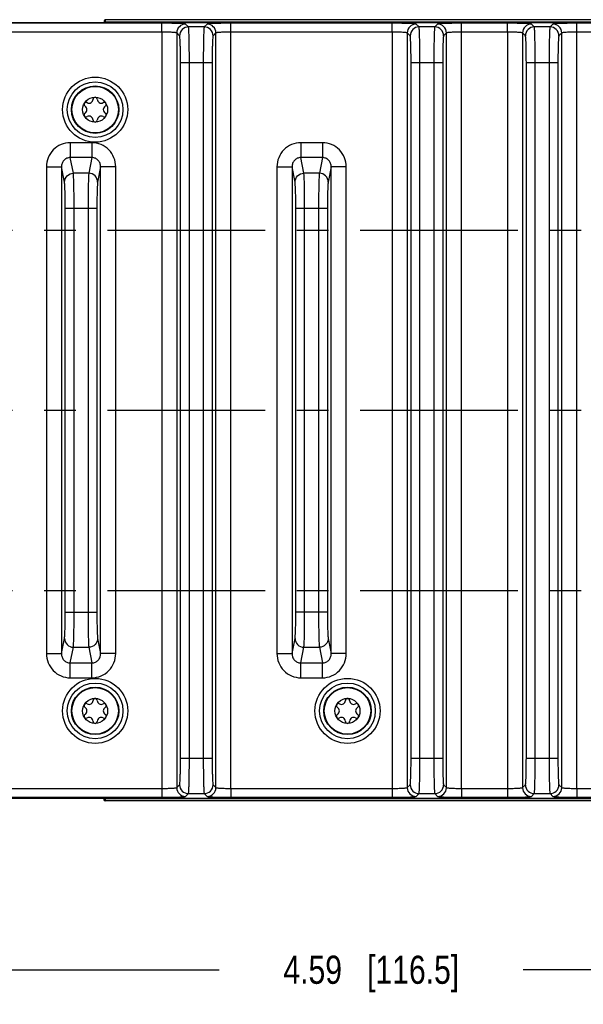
# Model space of a CAD drawing. Header units: inches. Extents: x 0 to 34, y 0 to 22.
# Tile 54 of 101: x 16.8 to 19.3, y 2.2 to 6.6. Entities that reach past the tile are written whole.
import ezdxf

# ---------------------------------------------------------------- set-up
doc = ezdxf.new("R2010")
doc.units = ezdxf.units.IN
doc.header["$LTSCALE"] = 1.87
doc.header["$MEASUREMENT"] = 0
doc.linetypes.add('CENTER', pattern=[0.6, 0.375, -0.075, 0.075, -0.075])
doc.layers.get('0').update_dxf_attribs({"linetype": 'CONTINUOUS'})
doc.layers.add('DIMENSIONS', color=7, linetype='CONTINUOUS')
doc.layers.add('THREAD', color=7, linetype='CONTINUOUS')
doc.styles.get("Standard").update_dxf_attribs({"font": 'txt', "width": 0.8})
doc.dimstyles.new('DIMSTYLE_1', dxfattribs={"dimtxt": 0.125, "dimasz": 0.18, "dimexe": 0.125, "dimexo": 0.0625, "dimgap": 0.0625, "dimtad": 0, "dimtih": 1, "dimtoh": 1, "dimzin": 4, "dimdsep": 46, "dimtxsty": 'STANDARD', "dimblk": '_FILLED', "dimblk1": '_FILLED', "dimblk2": '_FILLED', "dimcen": 0.09, "dimazin": 1, "dimtp": 0.001, "dimtm": 0.001, "dimtfac": 1, "dimtofl": 0, "dimtmove": 0, "dimatfit": 3, "dimldrblk": '_FILLED', "dimfxl": 1, "dimtolj": 1, "dimtzin": 4, "dimarcsym": 0})

# ---------------------------------------------------------------- blocks, each defined once
blk = doc.blocks.new('_FILLED')
at = {"color": 0, "linetype": 'BYBLOCK'}
blk.add_solid([(0, 0), (-1, 0.174), (-1, -0.174)], dxfattribs=at)
blk = doc.blocks.new('*D8')
at = {"layer": 'DIMENSIONS', "color": 2, "linetype": 'CONTINUOUS'}
for p, q in [((16.0837, 3.8136), (16.0837, 2.2741)), ((20.6717, 3.8136), (20.6717, 2.2741)), ((16.0837, 2.3991), (17.7027, 2.3991)), ((20.6717, 2.3991), (19.0527, 2.3991))]:
    blk.add_line(p, q, dxfattribs=at)
at = {"layer": 'DIMENSIONS', "color": 2, "linetype": 'CONTINUOUS', "xscale": 0.18, "yscale": 0.18, "zscale": 0.18, "rotation": 180}
blk.add_blockref('_FILLED', (16.0837, 2.3991), dxfattribs=at)
at = {"layer": 'DIMENSIONS', "color": 2, "linetype": 'CONTINUOUS', "xscale": 0.18, "yscale": 0.18, "zscale": 0.18}
blk.add_blockref('_FILLED', (20.6717, 2.3991), dxfattribs=at)
at = {"layer": 'DIMENSIONS', "color": 2, "linetype": 'CONTINUOUS', "insert": (18.3777, 2.4616), "char_height": 0.125, "width": 1.225, "attachment_point": 2, "line_spacing_factor": 0.9}
blk.add_mtext('4.59{\\ftxt.shx;\\W1.000000;\\H0.125000; }[116.5]', dxfattribs=at)
blk = doc.blocks.new('*D12')
at = {"layer": 'DIMENSIONS', "color": 2, "linetype": 'CONTINUOUS'}
for p, q in [((13.2345, 3.2766), (13.2345, 1.5241)), ((21.8135, 3.1866), (21.8135, 1.5241)), ((13.2345, 1.6491), (16.849, 1.6491)), ((21.8135, 1.6491), (18.199, 1.6491))]:
    blk.add_line(p, q, dxfattribs=at)
at = {"layer": 'DIMENSIONS', "color": 2, "linetype": 'CONTINUOUS', "xscale": 0.18, "yscale": 0.18, "zscale": 0.18, "rotation": 180}
blk.add_blockref('_FILLED', (13.2345, 1.6491), dxfattribs=at)
at = {"layer": 'DIMENSIONS', "color": 2, "linetype": 'CONTINUOUS', "xscale": 0.18, "yscale": 0.18, "zscale": 0.18}
blk.add_blockref('_FILLED', (21.8135, 1.6491), dxfattribs=at)
at = {"layer": 'DIMENSIONS', "color": 2, "linetype": 'CONTINUOUS', "insert": (17.524, 1.7116), "char_height": 0.125, "width": 1.225, "attachment_point": 2, "line_spacing_factor": 0.9}
blk.add_mtext('8.58{\\ftxt.shx;\\W1.000000;\\H0.125000; }[217.9]', dxfattribs=at)
blk = doc.blocks.new('*D15')
at = {"layer": 'DIMENSIONS', "color": 2, "linetype": 'CONTINUOUS'}
for p, q in [((13.1725, 4.6604), (13.1725, 0.7741)), ((21.8135, 3.1866), (21.8135, 0.7741)), ((13.1725, 0.8991), (16.818, 0.8991)), ((21.8135, 0.8991), (18.168, 0.8991))]:
    blk.add_line(p, q, dxfattribs=at)
at = {"layer": 'DIMENSIONS', "color": 2, "linetype": 'CONTINUOUS', "xscale": 0.18, "yscale": 0.18, "zscale": 0.18, "rotation": 180}
blk.add_blockref('_FILLED', (13.1725, 0.8991), dxfattribs=at)
at = {"layer": 'DIMENSIONS', "color": 2, "linetype": 'CONTINUOUS', "xscale": 0.18, "yscale": 0.18, "zscale": 0.18}
blk.add_blockref('_FILLED', (21.8135, 0.8991), dxfattribs=at)
at = {"layer": 'DIMENSIONS', "color": 2, "linetype": 'CONTINUOUS', "insert": (17.493, 0.9616), "char_height": 0.125, "width": 1.225, "attachment_point": 2, "line_spacing_factor": 0.9}
blk.add_mtext('8.64{\\ftxt.shx;\\W1.000000;\\H0.125000; }[219.5]', dxfattribs=at)

msp = doc.modelspace()

# ---------------------------------------------------------------- linework, layer by layer
at = {"color": 7, "linetype": 'CONTINUOUS'}
for p, q in [((14.3303, 6.6057), (21.7033, 6.6057)), ((17.1916, 6.6132), (17.1914, 6.6057)), ((17.1966, 6.6181), (17.1964, 6.6073)), ((21.7027, 6.6073), (17.1964, 6.6073)), ((21.7135, 6.6181), (17.1966, 6.6181)), ((17.447, 6.6022), (16.7311, 6.6022)), ((17.447, 6.5629), (16.7311, 6.5629)), ((17.447, 6.5629), (17.447, 6.6022)), ((17.447, 6.5629), (17.447, 3.2043)), ((17.5139, 6.5593), (17.5139, 3.2079)), ((17.5267, 6.5465), (17.5139, 6.5593)), ((17.566, 6.5859), (17.5533, 6.5986)), ((17.6357, 6.5859), (17.566, 6.5859)), ((17.6485, 6.5986), (17.6357, 6.5859)), ((17.6878, 6.5593), (17.6751, 6.5465)), ((17.6878, 3.2079), (17.6878, 6.5593)), ((17.7547, 6.5629), (17.7547, 6.6022)), ((18.4707, 6.6022), (17.7547, 6.6022)), ((17.7547, 3.2043), (17.7547, 6.5629)), ((18.4707, 6.5629), (17.7547, 6.5629)), ((18.4707, 6.5629), (18.4707, 6.6022)), ((18.4707, 6.5629), (18.4707, 3.2043)), ((18.5375, 6.5593), (18.5375, 3.2079)), ((18.5503, 6.5465), (18.5375, 6.5593)), ((18.5896, 6.5859), (18.5769, 6.5986)), ((18.6594, 6.5859), (18.5896, 6.5859)), ((18.6721, 6.5986), (18.6594, 6.5859)), ((18.7114, 6.5593), (18.6987, 6.5465)), ((18.7114, 3.2079), (18.7114, 6.5593)), ((18.7783, 6.5629), (18.7783, 6.6022)), ((18.9825, 6.6022), (18.7783, 6.6022)), ((18.7783, 3.2043), (18.7783, 6.5629)), ((18.9825, 6.5629), (18.7783, 6.5629)), ((18.9825, 6.5629), (18.9825, 6.6022)), ((18.9825, 6.5629), (18.9825, 3.2043)), ((19.0494, 6.5593), (19.0494, 3.2079)), ((19.0621, 6.5465), (19.0494, 6.5593)), ((19.1014, 6.5859), (19.0887, 6.5986)), ((19.1712, 6.5859), (19.1014, 6.5859)), ((19.1839, 6.5986), (19.1712, 6.5859)), ((19.2233, 6.5593), (19.2105, 6.5465)), ((19.2233, 3.2079), (19.2233, 6.5593)), ((19.2901, 6.5629), (19.2901, 6.6022)), ((20.0061, 6.6022), (19.2901, 6.6022)), ((19.2901, 3.2043), (19.2901, 6.5629)), ((20.0061, 6.5629), (19.2901, 6.5629)), ((17.5306, 3.3387), (17.5306, 6.4285)), ((17.5306, 6.4285), (17.6711, 6.4285)), ((17.57, 3.3387), (17.57, 6.4285)), ((17.6317, 6.4285), (17.6317, 3.3387)), ((17.6711, 6.4285), (17.6711, 3.3387)), ((18.5543, 3.3387), (18.5543, 6.4285)), ((18.5543, 6.4285), (18.6947, 6.4285)), ((18.5936, 3.3387), (18.5936, 6.4285)), ((18.6554, 6.4285), (18.6554, 3.3387)), ((18.6947, 6.4285), (18.6947, 3.3387)), ((19.0661, 3.3387), (19.0661, 6.4285)), ((19.0661, 6.4285), (19.2065, 6.4285)), ((19.1054, 3.3387), (19.1054, 6.4285)), ((19.1672, 6.4285), (19.1672, 3.3387)), ((19.2065, 6.4285), (19.2065, 3.3387)), ((17.0409, 6.0717), (17.0409, 6.0057)), ((17.1372, 6.0717), (17.0409, 6.0717)), ((17.1372, 6.0717), (17.1372, 6.0057)), ((18.0646, 6.0717), (18.0646, 6.0057)), ((18.1608, 6.0717), (18.0646, 6.0717)), ((18.1608, 6.0717), (18.1608, 6.0057)), ((17.0548, 5.9359), (17.0409, 6.0057)), ((17.1372, 6.0057), (17.0409, 6.0057)), ((17.1372, 6.0057), (17.1233, 5.9359)), ((18.0784, 5.9359), (18.0646, 6.0057)), ((18.1608, 6.0057), (18.0646, 6.0057)), ((18.1608, 6.0057), (18.147, 5.9359)), ((16.9352, 5.9644), (16.9352, 3.8028)), ((16.9352, 5.9644), (17.0021, 5.9644)), ((17.0021, 5.9644), (17.0021, 3.8028)), ((17.0154, 5.8971), (17.0021, 5.9644)), ((17.176, 5.9644), (17.1627, 5.8971)), ((17.176, 3.8028), (17.176, 5.9644)), ((17.2429, 5.9644), (17.176, 5.9644)), ((17.2429, 3.8028), (17.2429, 5.9644)), ((17.9588, 5.9644), (17.9588, 3.8028)), ((17.9588, 5.9644), (18.0257, 5.9644)), ((18.0257, 5.9644), (18.0257, 3.8028)), ((18.039, 5.8971), (18.0257, 5.9644)), ((18.1996, 5.9644), (18.1863, 5.8971)), ((18.1996, 3.8028), (18.1996, 5.9644)), ((18.2665, 5.9644), (18.1996, 5.9644)), ((18.2665, 3.8028), (18.2665, 5.9644)), ((17.1233, 5.9359), (17.0548, 5.9359)), ((18.147, 5.9359), (18.0784, 5.9359)), ((17.0188, 3.9864), (17.0188, 5.7808)), ((17.0188, 5.7808), (17.1593, 5.7808)), ((17.0582, 3.9864), (17.0582, 5.7808)), ((17.1199, 5.7808), (17.1199, 3.9864)), ((17.1593, 5.7808), (17.1593, 3.9864)), ((18.0425, 3.9864), (18.0425, 5.7808)), ((18.0425, 5.7808), (18.1829, 5.7808)), ((18.0818, 3.9864), (18.0818, 5.7808)), ((18.1436, 5.7808), (18.1436, 3.9864)), ((18.1829, 5.7808), (18.1829, 3.9864)), ((17.0188, 3.9864), (17.1593, 3.9864)), ((18.1829, 3.9864), (18.0425, 3.9864)), ((17.0021, 3.8028), (17.0154, 3.8701)), ((17.1627, 3.8701), (17.176, 3.8028)), ((18.0257, 3.8028), (18.039, 3.8701)), ((18.1863, 3.8701), (18.1996, 3.8028)), ((17.0409, 3.7615), (17.0548, 3.8313)), ((17.0548, 3.8313), (17.1233, 3.8313)), ((17.1233, 3.8313), (17.1372, 3.7615)), ((18.0646, 3.7615), (18.0784, 3.8313)), ((18.0784, 3.8313), (18.147, 3.8313)), ((18.147, 3.8313), (18.1608, 3.7615)), ((16.9352, 3.8028), (17.0021, 3.8028)), ((17.0409, 3.7615), (17.1372, 3.7615)), ((17.0409, 3.6956), (17.0409, 3.7615)), ((17.1372, 3.6956), (17.1372, 3.7615)), ((17.2429, 3.8028), (17.176, 3.8028)), ((17.9588, 3.8028), (18.0257, 3.8028)), ((18.0646, 3.7615), (18.1608, 3.7615)), ((18.0646, 3.6956), (18.0646, 3.7615)), ((18.1608, 3.6956), (18.1608, 3.7615)), ((18.2665, 3.8028), (18.1996, 3.8028)), ((17.0409, 3.6956), (17.1372, 3.6956)), ((18.0646, 3.6956), (18.1608, 3.6956)), ((17.5306, 3.3387), (17.6711, 3.3387)), ((18.5543, 3.3387), (18.6947, 3.3387)), ((19.0661, 3.3387), (19.2065, 3.3387)), ((16.7311, 3.2043), (17.447, 3.2043)), ((17.447, 3.2043), (17.447, 3.165)), ((17.5139, 3.2079), (17.5267, 3.2207)), ((17.6751, 3.2207), (17.6878, 3.2079)), ((17.7547, 3.2043), (18.4707, 3.2043)), ((17.7547, 3.2043), (17.7547, 3.165)), ((18.4707, 3.2043), (18.4707, 3.165)), ((18.5375, 3.2079), (18.5503, 3.2207)), ((18.6987, 3.2207), (18.7114, 3.2079)), ((18.7783, 3.2043), (18.9825, 3.2043)), ((18.7783, 3.2043), (18.7783, 3.165)), ((18.9825, 3.2043), (18.9825, 3.165)), ((19.0494, 3.2079), (19.0621, 3.2207)), ((19.2105, 3.2207), (19.2233, 3.2079)), ((19.2901, 3.2043), (20.0061, 3.2043)), ((19.2901, 3.2043), (19.2901, 3.165)), ((14.3303, 3.1615), (21.7033, 3.1615)), ((16.7311, 3.165), (17.447, 3.165)), ((17.1906, 3.1615), (17.1907, 3.154)), ((17.1955, 3.1599), (21.7027, 3.1599)), ((17.1955, 3.1599), (17.1957, 3.1491)), ((21.7135, 3.1491), (17.1957, 3.1491)), ((17.5533, 3.1686), (17.566, 3.1813)), ((17.566, 3.1813), (17.6357, 3.1813)), ((17.6357, 3.1813), (17.6485, 3.1686)), ((17.7547, 3.165), (18.4707, 3.165)), ((18.5769, 3.1686), (18.5896, 3.1813)), ((18.5896, 3.1813), (18.6594, 3.1813)), ((18.6594, 3.1813), (18.6721, 3.1686)), ((18.7783, 3.165), (18.9825, 3.165)), ((19.0887, 3.1686), (19.1014, 3.1813)), ((19.1014, 3.1813), (19.1712, 3.1813)), ((19.1712, 3.1813), (19.1839, 3.1686)), ((19.2901, 3.165), (20.0061, 3.165))]:
    msp.add_line(p, q, dxfattribs=at)
for centre, radius in [((17.1515, 6.2186), 0.1445), ((17.1515, 6.2186), 0.1236), ((17.1515, 6.2186), 0.1053), ((17.1515, 6.2186), 0.1033), ((17.1515, 6.2186), 0.0555), ((17.1515, 3.5486), 0.1445), ((18.272, 3.5486), 0.1445), ((17.1515, 3.5486), 0.1236), ((17.1515, 3.5486), 0.1053), ((17.1515, 3.5486), 0.1033), ((18.272, 3.5486), 0.1236), ((18.272, 3.5486), 0.1053), ((18.272, 3.5486), 0.1033), ((17.1515, 3.5486), 0.0555), ((18.272, 3.5486), 0.0555)]:
    msp.add_circle(centre, radius, dxfattribs=at)
for centre, radius, start, end in [((17.1966, 6.6131), 0.005, 89.9954, 178.9957), ((17.5533, 6.5592), 0.0394, 90.0842, 179.9158), ((17.5661, 6.5465), 0.0394, 90.0842, 179.9158), ((17.6357, 6.5465), 0.0394, 0.0842, 89.9158), ((17.6484, 6.5592), 0.0394, 0.0842, 89.9158), ((18.5769, 6.5592), 0.0394, 90.0842, 179.9158), ((18.5897, 6.5465), 0.0394, 90.0842, 179.9158), ((18.6593, 6.5465), 0.0394, 0.0842, 89.9158), ((18.672, 6.5592), 0.0394, 0.0842, 89.9158), ((19.0888, 6.5592), 0.0394, 90.0842, 179.9158), ((19.1015, 6.5465), 0.0394, 90.0842, 179.9158), ((19.1711, 6.5465), 0.0394, 0.0842, 89.9158), ((19.1838, 6.5592), 0.0394, 0.0842, 89.9158), ((17.1244, 6.2656), 0.0181, 241.6303, 358.3697), ((17.1515, 6.2649), 0.00906, 1.6303, 178.3697), ((17.1787, 6.2656), 0.0181, 181.6303, 298.3697), ((17.1115, 6.2417), 0.00906, 61.6303, 238.3697), ((17.0972, 6.2186), 0.0181, 301.6303, 58.3697), ((17.1916, 6.2417), 0.00906, 301.6303, 118.3697), ((17.2058, 6.2186), 0.0181, 121.6303, 238.3697), ((17.1115, 6.1955), 0.00906, 121.6303, 298.3697), ((17.1244, 6.1716), 0.0181, 1.6303, 118.3697), ((17.1515, 6.1723), 0.00906, 181.6303, 358.3697), ((17.1787, 6.1716), 0.0181, 61.6303, 178.3697), ((17.1916, 6.1955), 0.00906, 241.6303, 58.3697), ((17.1244, 3.5956), 0.0181, 241.6303, 358.3697), ((17.1515, 3.5949), 0.00906, 1.6303, 178.3697), ((17.1787, 3.5956), 0.0181, 181.6303, 298.3697), ((18.2448, 3.5956), 0.0181, 241.6303, 358.3697), ((18.272, 3.5949), 0.00906, 1.6303, 178.3697), ((18.2991, 3.5956), 0.0181, 181.6303, 298.3697), ((17.1115, 3.5717), 0.00906, 61.6303, 238.3697), ((17.0972, 3.5486), 0.0181, 301.6303, 58.3697), ((17.1916, 3.5717), 0.00906, 301.6303, 118.3697), ((17.2058, 3.5486), 0.0181, 121.6303, 238.3697), ((18.2319, 3.5717), 0.00906, 61.6303, 238.3697), ((18.2177, 3.5486), 0.0181, 301.6303, 58.3697), ((18.3121, 3.5717), 0.00906, 301.6303, 118.3697), ((18.3263, 3.5486), 0.0181, 121.6303, 238.3697), ((17.1115, 3.5255), 0.00906, 121.6303, 298.3697), ((17.1244, 3.5016), 0.0181, 1.6303, 118.3697), ((17.1515, 3.5023), 0.00906, 181.6303, 358.3697), ((17.1787, 3.5016), 0.0181, 61.6303, 178.3697), ((17.1916, 3.5255), 0.00906, 241.6303, 58.3697), ((18.2319, 3.5255), 0.00906, 121.6303, 298.3697), ((18.2448, 3.5016), 0.0181, 1.6303, 118.3697), ((18.272, 3.5023), 0.00906, 181.6303, 358.3697), ((18.2991, 3.5016), 0.0181, 61.6303, 178.3697), ((18.3121, 3.5255), 0.00906, 241.6303, 58.3697), ((17.5533, 3.208), 0.0394, 180.0842, 269.9158), ((17.5661, 3.2207), 0.0394, 180.0842, 269.9158), ((17.6357, 3.2207), 0.0394, 270.0842, 359.9158), ((17.6484, 3.208), 0.0394, 270.0842, 359.9158), ((18.5769, 3.208), 0.0394, 180.0842, 269.9158), ((18.5897, 3.2207), 0.0394, 180.0842, 269.9158), ((18.6593, 3.2207), 0.0394, 270.0842, 359.9158), ((18.672, 3.208), 0.0394, 270.0842, 359.9158), ((19.0888, 3.208), 0.0394, 180.0842, 269.9158), ((19.1015, 3.2207), 0.0394, 180.0842, 269.9158), ((19.1711, 3.2207), 0.0394, 270.0842, 359.9158), ((19.1838, 3.208), 0.0394, 270.0842, 359.9158), ((17.1957, 3.1541), 0.005, 181.0003, 270.0003)]:
    msp.add_arc(centre, radius, start, end, dxfattribs=at)
for points, knots in [([(17.1928, 6.6057), (17.1933, 6.6062), (17.1944, 6.607), (17.1957, 6.6073), (17.1964, 6.6073)], [0, 0, 0, 0, 0.516213, 1, 1, 1, 1]), ([(17.5533, 6.5986), (17.5531, 6.5989), (17.5521, 6.5991), (17.5503, 6.5994), (17.5475, 6.5997), (17.542, 6.6002), (17.533, 6.6007), (17.52, 6.6012), (17.5042, 6.6017), (17.4796, 6.6021), (17.4603, 6.6022), (17.447, 6.6022)], [0, 0, 0, 0, 0.0086, 0.025967, 0.05218, 0.08706, 0.181487, 0.305911, 0.455829, 0.625681, 1, 1, 1, 1]), ([(17.5139, 6.5593), (17.5136, 6.5598), (17.5113, 6.5601), (17.5076, 6.5609), (17.5012, 6.5614), (17.493, 6.5619), (17.4831, 6.5623), (17.4676, 6.5628), (17.4554, 6.5629), (17.447, 6.5629)], [0, 0, 0, 0, 0.027028, 0.088415, 0.182845, 0.307114, 0.456775, 0.626326, 1, 1, 1, 1]), ([(17.57, 6.4285), (17.57, 6.4385), (17.5699, 6.4582), (17.5697, 6.4868), (17.5694, 6.5132), (17.5689, 6.5366), (17.5684, 6.5537), (17.5679, 6.5652), (17.5676, 6.5719), (17.5672, 6.5774), (17.5669, 6.5815), (17.5665, 6.5841), (17.5663, 6.5855), (17.566, 6.5859)], [0, 0, 0, 0, 0.190755, 0.374541, 0.544522, 0.694519, 0.819009, 0.870232, 0.913453, 0.948287, 0.974432, 0.991671, 1, 1, 1, 1]), ([(17.6357, 6.5859), (17.6355, 6.5855), (17.6353, 6.5841), (17.6348, 6.5815), (17.6345, 6.5774), (17.6342, 6.5719), (17.6338, 6.5652), (17.6333, 6.5537), (17.6328, 6.5366), (17.6324, 6.5132), (17.632, 6.4868), (17.6318, 6.4582), (17.6317, 6.4385), (17.6317, 6.4285)], [0, 0, 0, 0, 0.008329, 0.025568, 0.051713, 0.086547, 0.129768, 0.180991, 0.305481, 0.455478, 0.625459, 0.809245, 1, 1, 1, 1]), ([(17.7547, 6.6022), (17.7414, 6.6022), (17.7221, 6.6021), (17.6975, 6.6017), (17.6818, 6.6012), (17.6687, 6.6007), (17.6597, 6.6002), (17.6542, 6.5997), (17.6514, 6.5994), (17.6496, 6.5991), (17.6487, 6.5989), (17.6485, 6.5986)], [0, 0, 0, 0, 0.374319, 0.544171, 0.69409, 0.818514, 0.91294, 0.94782, 0.974033, 0.9914, 1, 1, 1, 1]), ([(17.7547, 6.5629), (17.7463, 6.5629), (17.7342, 6.5628), (17.7187, 6.5623), (17.7087, 6.5619), (17.7006, 6.5614), (17.6942, 6.5609), (17.6904, 6.5601), (17.6881, 6.5598), (17.6878, 6.5593)], [0, 0, 0, 0, 0.373675, 0.543226, 0.692887, 0.817155, 0.911585, 0.972972, 1, 1, 1, 1]), ([(18.5769, 6.5986), (18.5767, 6.5989), (18.5757, 6.5991), (18.5739, 6.5994), (18.5712, 6.5997), (18.5657, 6.6002), (18.5567, 6.6007), (18.5436, 6.6012), (18.5279, 6.6017), (18.5032, 6.6021), (18.4839, 6.6022), (18.4707, 6.6022)], [0, 0, 0, 0, 0.0086, 0.025967, 0.05218, 0.08706, 0.181487, 0.305911, 0.455829, 0.625681, 1, 1, 1, 1]), ([(18.5375, 6.5593), (18.5372, 6.5598), (18.5349, 6.5601), (18.5312, 6.5609), (18.5248, 6.5614), (18.5166, 6.5619), (18.5067, 6.5623), (18.4912, 6.5628), (18.479, 6.5629), (18.4707, 6.5629)], [0, 0, 0, 0, 0.027028, 0.088415, 0.182845, 0.307114, 0.456775, 0.626326, 1, 1, 1, 1]), ([(18.5936, 6.4285), (18.5936, 6.4385), (18.5936, 6.4582), (18.5933, 6.4868), (18.593, 6.5132), (18.5925, 6.5366), (18.592, 6.5537), (18.5915, 6.5652), (18.5912, 6.5719), (18.5908, 6.5774), (18.5905, 6.5815), (18.5901, 6.5841), (18.5899, 6.5855), (18.5896, 6.5859)], [0, 0, 0, 0, 0.190755, 0.374541, 0.544522, 0.694519, 0.819009, 0.870232, 0.913453, 0.948287, 0.974432, 0.991671, 1, 1, 1, 1]), ([(18.6594, 6.5859), (18.6591, 6.5855), (18.6589, 6.5841), (18.6585, 6.5815), (18.6581, 6.5774), (18.6578, 6.5719), (18.6574, 6.5652), (18.657, 6.5537), (18.6565, 6.5366), (18.656, 6.5132), (18.6556, 6.4868), (18.6554, 6.4582), (18.6554, 6.4385), (18.6554, 6.4285)], [0, 0, 0, 0, 0.008329, 0.025568, 0.051713, 0.086547, 0.129768, 0.180991, 0.305481, 0.455478, 0.625459, 0.809245, 1, 1, 1, 1]), ([(18.7783, 6.6022), (18.7651, 6.6022), (18.7457, 6.6021), (18.7211, 6.6017), (18.7054, 6.6012), (18.6923, 6.6007), (18.6833, 6.6002), (18.6778, 6.5997), (18.675, 6.5994), (18.6733, 6.5991), (18.6723, 6.5989), (18.6721, 6.5986)], [0, 0, 0, 0, 0.374319, 0.544171, 0.69409, 0.818514, 0.91294, 0.94782, 0.974033, 0.9914, 1, 1, 1, 1]), ([(18.7783, 6.5629), (18.77, 6.5629), (18.7578, 6.5628), (18.7423, 6.5623), (18.7324, 6.5619), (18.7242, 6.5614), (18.7178, 6.5609), (18.714, 6.5601), (18.7118, 6.5598), (18.7114, 6.5593)], [0, 0, 0, 0, 0.373675, 0.543226, 0.692887, 0.817155, 0.911585, 0.972972, 1, 1, 1, 1]), ([(19.0887, 6.5986), (19.0885, 6.5989), (19.0875, 6.5991), (19.0858, 6.5994), (19.083, 6.5997), (19.0775, 6.6002), (19.0685, 6.6007), (19.0554, 6.6012), (19.0397, 6.6017), (19.015, 6.6021), (18.9957, 6.6022), (18.9825, 6.6022)], [0, 0, 0, 0, 0.0086, 0.025967, 0.05218, 0.08706, 0.181487, 0.305911, 0.455829, 0.625681, 1, 1, 1, 1]), ([(19.0494, 6.5593), (19.049, 6.5598), (19.0468, 6.5601), (19.043, 6.5609), (19.0366, 6.5614), (19.0284, 6.5619), (19.0185, 6.5623), (19.003, 6.5628), (18.9908, 6.5629), (18.9825, 6.5629)], [0, 0, 0, 0, 0.027028, 0.088415, 0.182845, 0.307114, 0.456775, 0.626326, 1, 1, 1, 1]), ([(19.1054, 6.4285), (19.1054, 6.4385), (19.1054, 6.4582), (19.1052, 6.4868), (19.1048, 6.5132), (19.1043, 6.5366), (19.1038, 6.5537), (19.1034, 6.5652), (19.103, 6.5719), (19.1027, 6.5774), (19.1023, 6.5815), (19.1019, 6.5841), (19.1017, 6.5855), (19.1014, 6.5859)], [0, 0, 0, 0, 0.190755, 0.374541, 0.544522, 0.694519, 0.819009, 0.870232, 0.913453, 0.948287, 0.974432, 0.991671, 1, 1, 1, 1]), ([(19.1712, 6.5859), (19.1709, 6.5855), (19.1707, 6.5841), (19.1703, 6.5815), (19.17, 6.5774), (19.1696, 6.5719), (19.1692, 6.5652), (19.1688, 6.5537), (19.1683, 6.5366), (19.1678, 6.5132), (19.1674, 6.4868), (19.1672, 6.4582), (19.1672, 6.4385), (19.1672, 6.4285)], [0, 0, 0, 0, 0.008329, 0.025568, 0.051713, 0.086547, 0.129768, 0.180991, 0.305481, 0.455478, 0.625459, 0.809245, 1, 1, 1, 1]), ([(19.2901, 6.6022), (19.2769, 6.6022), (19.2576, 6.6021), (19.2329, 6.6017), (19.2172, 6.6012), (19.2041, 6.6007), (19.1951, 6.6002), (19.1896, 6.5997), (19.1869, 6.5994), (19.1851, 6.5991), (19.1841, 6.5989), (19.1839, 6.5986)], [0, 0, 0, 0, 0.374319, 0.544171, 0.69409, 0.818514, 0.91294, 0.94782, 0.974033, 0.9914, 1, 1, 1, 1]), ([(19.2901, 6.5629), (19.2818, 6.5629), (19.2696, 6.5628), (19.2541, 6.5623), (19.2442, 6.5619), (19.236, 6.5614), (19.2296, 6.5609), (19.2259, 6.5601), (19.2236, 6.5598), (19.2233, 6.5593)], [0, 0, 0, 0, 0.373675, 0.543226, 0.692887, 0.817155, 0.911585, 0.972972, 1, 1, 1, 1]), ([(17.5306, 6.4285), (17.5306, 6.4433), (17.5305, 6.4647), (17.53, 6.4921), (17.5296, 6.5096), (17.529, 6.5241), (17.5284, 6.5341), (17.5279, 6.5402), (17.5275, 6.5433), (17.5271, 6.5452), (17.5269, 6.5463), (17.5267, 6.5465)], [0, 0, 0, 0, 0.374306, 0.544184, 0.694096, 0.818524, 0.912957, 0.947823, 0.974033, 0.991392, 1, 1, 1, 1]), ([(17.6751, 6.5465), (17.6748, 6.5463), (17.6746, 6.5452), (17.6742, 6.5433), (17.6739, 6.5402), (17.6733, 6.5341), (17.6728, 6.5241), (17.6722, 6.5096), (17.6717, 6.4921), (17.6712, 6.4647), (17.6711, 6.4433), (17.6711, 6.4285)], [0, 0, 0, 0, 0.008608, 0.025967, 0.052177, 0.087043, 0.181476, 0.305904, 0.455816, 0.625694, 1, 1, 1, 1]), ([(18.5543, 6.4285), (18.5543, 6.4433), (18.5541, 6.4647), (18.5536, 6.4921), (18.5532, 6.5096), (18.5526, 6.5241), (18.552, 6.5341), (18.5515, 6.5402), (18.5512, 6.5433), (18.5508, 6.5452), (18.5505, 6.5463), (18.5503, 6.5465)], [0, 0, 0, 0, 0.374306, 0.544184, 0.694096, 0.818524, 0.912957, 0.947823, 0.974033, 0.991392, 1, 1, 1, 1]), ([(18.6987, 6.5465), (18.6985, 6.5463), (18.6982, 6.5452), (18.6978, 6.5433), (18.6975, 6.5402), (18.6969, 6.5341), (18.6964, 6.5241), (18.6958, 6.5096), (18.6953, 6.4921), (18.6948, 6.4647), (18.6947, 6.4433), (18.6947, 6.4285)], [0, 0, 0, 0, 0.008608, 0.025967, 0.052177, 0.087043, 0.181476, 0.305904, 0.455816, 0.625694, 1, 1, 1, 1]), ([(19.0661, 6.4285), (19.0661, 6.4433), (19.0659, 6.4647), (19.0655, 6.4921), (19.065, 6.5096), (19.0644, 6.5241), (19.0638, 6.5341), (19.0633, 6.5402), (19.063, 6.5433), (19.0626, 6.5452), (19.0623, 6.5463), (19.0621, 6.5465)], [0, 0, 0, 0, 0.374306, 0.544184, 0.694096, 0.818524, 0.912957, 0.947823, 0.974033, 0.991392, 1, 1, 1, 1]), ([(19.2105, 6.5465), (19.2103, 6.5463), (19.21, 6.5452), (19.2096, 6.5433), (19.2093, 6.5402), (19.2088, 6.5341), (19.2082, 6.5241), (19.2076, 6.5096), (19.2071, 6.4921), (19.2067, 6.4647), (19.2065, 6.4433), (19.2065, 6.4285)], [0, 0, 0, 0, 0.008608, 0.025967, 0.052177, 0.087043, 0.181476, 0.305904, 0.455816, 0.625694, 1, 1, 1, 1]), ([(17.0409, 6.0717), (17.0271, 6.0717), (16.9991, 6.066), (16.9639, 6.0419), (16.9406, 6.0062), (16.9352, 5.9782), (16.9352, 5.9644)], [0, 0, 0, 0, 0.249967, 0.499914, 0.749912, 1, 1, 1, 1]), ([(17.2429, 5.9644), (17.2429, 5.9782), (17.2375, 6.0062), (17.2142, 6.0419), (17.179, 6.066), (17.151, 6.0717), (17.1372, 6.0717)], [0, 0, 0, 0, 0.250088, 0.500086, 0.750033, 1, 1, 1, 1]), ([(18.0646, 6.0717), (18.0507, 6.0717), (18.0227, 6.066), (17.9875, 6.0419), (17.9642, 6.0062), (17.9588, 5.9782), (17.9588, 5.9644)], [0, 0, 0, 0, 0.249967, 0.499914, 0.749912, 1, 1, 1, 1]), ([(18.2665, 5.9644), (18.2665, 5.9782), (18.2611, 6.0062), (18.2379, 6.0419), (18.2027, 6.066), (18.1747, 6.0717), (18.1608, 6.0717)], [0, 0, 0, 0, 0.250088, 0.500086, 0.750033, 1, 1, 1, 1]), ([(17.0409, 6.0057), (17.0356, 6.0058), (17.0249, 6.0035), (17.0119, 5.9938), (17.0038, 5.98), (17.0021, 5.9695), (17.0021, 5.9644)], [0, 0, 0, 0, 0.253577, 0.505493, 0.754092, 1, 1, 1, 1]), ([(17.176, 5.9644), (17.1761, 5.9695), (17.1743, 5.98), (17.1663, 5.9938), (17.1532, 6.0035), (17.1425, 6.0058), (17.1372, 6.0057)], [0, 0, 0, 0, 0.245908, 0.494507, 0.746423, 1, 1, 1, 1]), ([(18.0646, 6.0057), (18.0593, 6.0058), (18.0485, 6.0035), (18.0355, 5.9938), (18.0274, 5.98), (18.0257, 5.9695), (18.0257, 5.9644)], [0, 0, 0, 0, 0.253577, 0.505493, 0.754092, 1, 1, 1, 1]), ([(18.1996, 5.9644), (18.1997, 5.9695), (18.198, 5.98), (18.1899, 5.9938), (18.1769, 6.0035), (18.1661, 6.0058), (18.1608, 6.0057)], [0, 0, 0, 0, 0.245908, 0.494507, 0.746423, 1, 1, 1, 1]), ([(17.0154, 5.8971), (17.0155, 5.907), (17.0241, 5.9276), (17.0448, 5.9359), (17.0548, 5.9359)], [0, 0, 0, 0, 0.497421, 1, 1, 1, 1]), ([(17.0582, 5.7808), (17.0582, 5.7988), (17.058, 5.8325), (17.0574, 5.878), (17.0566, 5.9094), (17.0556, 5.9273), (17.0551, 5.9336), (17.0548, 5.9359)], [0, 0, 0, 0, 0.347197, 0.65248, 0.879124, 0.954006, 1, 1, 1, 1]), ([(17.1233, 5.9359), (17.123, 5.9336), (17.1225, 5.9273), (17.1216, 5.9094), (17.1207, 5.878), (17.1201, 5.8325), (17.1199, 5.7988), (17.1199, 5.7808)], [0, 0, 0, 0, 0.045994, 0.120876, 0.34752, 0.652803, 1, 1, 1, 1]), ([(17.1627, 5.8971), (17.1626, 5.907), (17.154, 5.9276), (17.1333, 5.9359), (17.1233, 5.9359)], [0, 0, 0, 0, 0.49742, 1, 1, 1, 1]), ([(18.039, 5.8971), (18.0391, 5.907), (18.0477, 5.9276), (18.0684, 5.9359), (18.0784, 5.9359)], [0, 0, 0, 0, 0.497421, 1, 1, 1, 1]), ([(18.0818, 5.7808), (18.0818, 5.7988), (18.0817, 5.8325), (18.081, 5.878), (18.0802, 5.9094), (18.0792, 5.9273), (18.0787, 5.9336), (18.0784, 5.9359)], [0, 0, 0, 0, 0.347197, 0.65248, 0.879124, 0.954006, 1, 1, 1, 1]), ([(18.147, 5.9359), (18.1466, 5.9336), (18.1461, 5.9273), (18.1452, 5.9094), (18.1444, 5.878), (18.1437, 5.8325), (18.1436, 5.7988), (18.1436, 5.7808)], [0, 0, 0, 0, 0.045994, 0.120876, 0.34752, 0.652803, 1, 1, 1, 1]), ([(18.1863, 5.8971), (18.1863, 5.907), (18.1776, 5.9276), (18.157, 5.9359), (18.147, 5.9359)], [0, 0, 0, 0, 0.49742, 1, 1, 1, 1]), ([(17.0188, 5.7808), (17.0188, 5.7943), (17.0187, 5.8196), (17.018, 5.8537), (17.0172, 5.8772), (17.0163, 5.8907), (17.0158, 5.8954), (17.0154, 5.8971)], [0, 0, 0, 0, 0.3471, 0.652307, 0.878928, 0.953864, 1, 1, 1, 1]), ([(17.1627, 5.8971), (17.1623, 5.8954), (17.1619, 5.8907), (17.1609, 5.8772), (17.1601, 5.8537), (17.1594, 5.8196), (17.1593, 5.7943), (17.1593, 5.7808)], [0, 0, 0, 0, 0.046136, 0.121072, 0.347693, 0.6529, 1, 1, 1, 1]), ([(18.0425, 5.7808), (18.0425, 5.7943), (18.0423, 5.8196), (18.0417, 5.8537), (18.0408, 5.8772), (18.0399, 5.8907), (18.0394, 5.8954), (18.039, 5.8971)], [0, 0, 0, 0, 0.3471, 0.652307, 0.878928, 0.953864, 1, 1, 1, 1]), ([(18.1863, 5.8971), (18.186, 5.8954), (18.1855, 5.8907), (18.1845, 5.8772), (18.1837, 5.8537), (18.183, 5.8196), (18.1829, 5.7943), (18.1829, 5.7808)], [0, 0, 0, 0, 0.046136, 0.121072, 0.347693, 0.6529, 1, 1, 1, 1]), ([(17.0154, 3.8701), (17.0158, 3.8718), (17.0163, 3.8765), (17.0172, 3.89), (17.018, 3.9135), (17.0187, 3.9476), (17.0188, 3.9729), (17.0188, 3.9864)], [0, 0, 0, 0, 0.046136, 0.121072, 0.347693, 0.6529, 1, 1, 1, 1]), ([(17.0548, 3.8313), (17.0551, 3.8337), (17.0556, 3.8399), (17.0566, 3.8578), (17.0574, 3.8892), (17.058, 3.9347), (17.0582, 3.9684), (17.0582, 3.9864)], [0, 0, 0, 0, 0.045994, 0.120876, 0.34752, 0.652803, 1, 1, 1, 1]), ([(17.1199, 3.9864), (17.1199, 3.9684), (17.1201, 3.9347), (17.1207, 3.8892), (17.1216, 3.8578), (17.1225, 3.8399), (17.123, 3.8337), (17.1233, 3.8313)], [0, 0, 0, 0, 0.347197, 0.65248, 0.879124, 0.954006, 1, 1, 1, 1]), ([(17.1593, 3.9864), (17.1593, 3.9729), (17.1594, 3.9476), (17.1601, 3.9135), (17.1609, 3.89), (17.1619, 3.8765), (17.1623, 3.8718), (17.1627, 3.8701)], [0, 0, 0, 0, 0.3471, 0.652307, 0.878928, 0.953864, 1, 1, 1, 1]), ([(18.039, 3.8701), (18.0394, 3.8718), (18.0399, 3.8765), (18.0408, 3.89), (18.0417, 3.9135), (18.0423, 3.9476), (18.0425, 3.9729), (18.0425, 3.9864)], [0, 0, 0, 0, 0.046136, 0.121072, 0.347693, 0.6529, 1, 1, 1, 1]), ([(18.0784, 3.8313), (18.0787, 3.8337), (18.0792, 3.8399), (18.0802, 3.8578), (18.081, 3.8892), (18.0817, 3.9347), (18.0818, 3.9684), (18.0818, 3.9864)], [0, 0, 0, 0, 0.045994, 0.120876, 0.34752, 0.652803, 1, 1, 1, 1]), ([(18.1436, 3.9864), (18.1436, 3.9684), (18.1437, 3.9347), (18.1444, 3.8892), (18.1452, 3.8578), (18.1461, 3.8399), (18.1466, 3.8337), (18.147, 3.8313)], [0, 0, 0, 0, 0.347197, 0.65248, 0.879124, 0.954006, 1, 1, 1, 1]), ([(18.1829, 3.9864), (18.1829, 3.9729), (18.183, 3.9476), (18.1837, 3.9135), (18.1845, 3.89), (18.1855, 3.8765), (18.186, 3.8718), (18.1863, 3.8701)], [0, 0, 0, 0, 0.3471, 0.652307, 0.878928, 0.953864, 1, 1, 1, 1]), ([(17.0154, 3.8701), (17.0155, 3.8602), (17.0241, 3.8396), (17.0448, 3.8314), (17.0548, 3.8313)], [0, 0, 0, 0, 0.49742, 1, 1, 1, 1]), ([(17.1627, 3.8701), (17.1626, 3.8602), (17.154, 3.8396), (17.1333, 3.8314), (17.1233, 3.8313)], [0, 0, 0, 0, 0.497421, 1, 1, 1, 1]), ([(18.039, 3.8701), (18.0391, 3.8602), (18.0477, 3.8396), (18.0684, 3.8314), (18.0784, 3.8313)], [0, 0, 0, 0, 0.49742, 1, 1, 1, 1]), ([(18.1863, 3.8701), (18.1863, 3.8602), (18.1776, 3.8396), (18.157, 3.8314), (18.147, 3.8313)], [0, 0, 0, 0, 0.497421, 1, 1, 1, 1]), ([(16.9352, 3.8028), (16.9352, 3.789), (16.9406, 3.761), (16.9639, 3.7253), (16.9991, 3.7012), (17.0271, 3.6956), (17.0409, 3.6956)], [0, 0, 0, 0, 0.250088, 0.500086, 0.750033, 1, 1, 1, 1]), ([(17.0021, 3.8028), (17.0021, 3.7977), (17.0038, 3.7872), (17.0119, 3.7734), (17.0249, 3.7637), (17.0356, 3.7614), (17.0409, 3.7615)], [0, 0, 0, 0, 0.245908, 0.494507, 0.746423, 1, 1, 1, 1]), ([(17.1372, 3.6956), (17.151, 3.6956), (17.179, 3.7012), (17.2142, 3.7253), (17.2375, 3.761), (17.2429, 3.789), (17.2429, 3.8028)], [0, 0, 0, 0, 0.249967, 0.499914, 0.749912, 1, 1, 1, 1]), ([(17.1372, 3.7615), (17.1425, 3.7614), (17.1532, 3.7637), (17.1663, 3.7734), (17.1743, 3.7872), (17.1761, 3.7977), (17.176, 3.8028)], [0, 0, 0, 0, 0.253577, 0.505493, 0.754092, 1, 1, 1, 1]), ([(17.9588, 3.8028), (17.9588, 3.789), (17.9642, 3.761), (17.9875, 3.7253), (18.0227, 3.7012), (18.0507, 3.6956), (18.0646, 3.6956)], [0, 0, 0, 0, 0.250088, 0.500086, 0.750033, 1, 1, 1, 1]), ([(18.0257, 3.8028), (18.0257, 3.7977), (18.0274, 3.7872), (18.0355, 3.7734), (18.0485, 3.7637), (18.0593, 3.7614), (18.0646, 3.7615)], [0, 0, 0, 0, 0.245908, 0.494507, 0.746423, 1, 1, 1, 1]), ([(18.1608, 3.6956), (18.1747, 3.6956), (18.2027, 3.7012), (18.2379, 3.7253), (18.2611, 3.761), (18.2665, 3.789), (18.2665, 3.8028)], [0, 0, 0, 0, 0.249967, 0.499914, 0.749912, 1, 1, 1, 1]), ([(18.1608, 3.7615), (18.1661, 3.7614), (18.1769, 3.7637), (18.1899, 3.7734), (18.198, 3.7872), (18.1997, 3.7977), (18.1996, 3.8028)], [0, 0, 0, 0, 0.253577, 0.505493, 0.754092, 1, 1, 1, 1]), ([(17.5267, 3.2207), (17.5269, 3.2209), (17.5271, 3.222), (17.5275, 3.2239), (17.5279, 3.227), (17.5284, 3.2331), (17.529, 3.2431), (17.5296, 3.2576), (17.53, 3.2752), (17.5305, 3.3025), (17.5306, 3.324), (17.5306, 3.3387)], [0, 0, 0, 0, 0.008608, 0.025967, 0.052177, 0.087043, 0.181476, 0.305904, 0.455816, 0.625694, 1, 1, 1, 1]), ([(17.566, 3.1813), (17.5663, 3.1817), (17.5665, 3.1831), (17.5669, 3.1857), (17.5672, 3.1898), (17.5676, 3.1953), (17.5679, 3.2021), (17.5684, 3.2135), (17.5689, 3.2306), (17.5694, 3.254), (17.5697, 3.2804), (17.5699, 3.309), (17.57, 3.3287), (17.57, 3.3387)], [0, 0, 0, 0, 0.008329, 0.025568, 0.051713, 0.086547, 0.129768, 0.180991, 0.305481, 0.455478, 0.625459, 0.809245, 1, 1, 1, 1]), ([(17.6317, 3.3387), (17.6317, 3.3287), (17.6318, 3.309), (17.632, 3.2804), (17.6324, 3.254), (17.6328, 3.2306), (17.6333, 3.2135), (17.6338, 3.2021), (17.6342, 3.1953), (17.6345, 3.1898), (17.6348, 3.1857), (17.6353, 3.1831), (17.6355, 3.1817), (17.6357, 3.1813)], [0, 0, 0, 0, 0.190755, 0.374541, 0.544522, 0.694519, 0.819009, 0.870232, 0.913453, 0.948287, 0.974432, 0.991671, 1, 1, 1, 1]), ([(17.6711, 3.3387), (17.6711, 3.324), (17.6712, 3.3025), (17.6717, 3.2752), (17.6722, 3.2576), (17.6728, 3.2431), (17.6733, 3.2331), (17.6739, 3.227), (17.6742, 3.2239), (17.6746, 3.222), (17.6748, 3.2209), (17.6751, 3.2207)], [0, 0, 0, 0, 0.374306, 0.544184, 0.694096, 0.818524, 0.912957, 0.947823, 0.974033, 0.991392, 1, 1, 1, 1]), ([(18.5503, 3.2207), (18.5505, 3.2209), (18.5508, 3.222), (18.5512, 3.2239), (18.5515, 3.227), (18.552, 3.2331), (18.5526, 3.2431), (18.5532, 3.2576), (18.5536, 3.2752), (18.5541, 3.3025), (18.5543, 3.324), (18.5543, 3.3387)], [0, 0, 0, 0, 0.008608, 0.025967, 0.052177, 0.087043, 0.181476, 0.305904, 0.455816, 0.625694, 1, 1, 1, 1]), ([(18.5896, 3.1813), (18.5899, 3.1817), (18.5901, 3.1831), (18.5905, 3.1857), (18.5908, 3.1898), (18.5912, 3.1953), (18.5915, 3.2021), (18.592, 3.2135), (18.5925, 3.2306), (18.593, 3.254), (18.5933, 3.2804), (18.5936, 3.309), (18.5936, 3.3287), (18.5936, 3.3387)], [0, 0, 0, 0, 0.008329, 0.025568, 0.051713, 0.086547, 0.129768, 0.180991, 0.305481, 0.455478, 0.625459, 0.809245, 1, 1, 1, 1]), ([(18.6554, 3.3387), (18.6554, 3.3287), (18.6554, 3.309), (18.6556, 3.2804), (18.656, 3.254), (18.6565, 3.2306), (18.657, 3.2135), (18.6574, 3.2021), (18.6578, 3.1953), (18.6581, 3.1898), (18.6585, 3.1857), (18.6589, 3.1831), (18.6591, 3.1817), (18.6594, 3.1813)], [0, 0, 0, 0, 0.190755, 0.374541, 0.544522, 0.694519, 0.819009, 0.870232, 0.913453, 0.948287, 0.974432, 0.991671, 1, 1, 1, 1]), ([(18.6947, 3.3387), (18.6947, 3.324), (18.6948, 3.3025), (18.6953, 3.2752), (18.6958, 3.2576), (18.6964, 3.2431), (18.6969, 3.2331), (18.6975, 3.227), (18.6978, 3.2239), (18.6982, 3.222), (18.6985, 3.2209), (18.6987, 3.2207)], [0, 0, 0, 0, 0.374306, 0.544184, 0.694096, 0.818524, 0.912957, 0.947823, 0.974033, 0.991392, 1, 1, 1, 1]), ([(19.0621, 3.2207), (19.0623, 3.2209), (19.0626, 3.222), (19.063, 3.2239), (19.0633, 3.227), (19.0638, 3.2331), (19.0644, 3.2431), (19.065, 3.2576), (19.0655, 3.2752), (19.0659, 3.3025), (19.0661, 3.324), (19.0661, 3.3387)], [0, 0, 0, 0, 0.008608, 0.025967, 0.052177, 0.087043, 0.181476, 0.305904, 0.455816, 0.625694, 1, 1, 1, 1]), ([(19.1014, 3.1813), (19.1017, 3.1817), (19.1019, 3.1831), (19.1023, 3.1857), (19.1027, 3.1898), (19.103, 3.1953), (19.1034, 3.2021), (19.1038, 3.2135), (19.1043, 3.2306), (19.1048, 3.254), (19.1052, 3.2804), (19.1054, 3.309), (19.1054, 3.3287), (19.1054, 3.3387)], [0, 0, 0, 0, 0.008329, 0.025568, 0.051713, 0.086547, 0.129768, 0.180991, 0.305481, 0.455478, 0.625459, 0.809245, 1, 1, 1, 1]), ([(19.1672, 3.3387), (19.1672, 3.3287), (19.1672, 3.309), (19.1674, 3.2804), (19.1678, 3.254), (19.1683, 3.2306), (19.1688, 3.2135), (19.1692, 3.2021), (19.1696, 3.1953), (19.17, 3.1898), (19.1703, 3.1857), (19.1707, 3.1831), (19.1709, 3.1817), (19.1712, 3.1813)], [0, 0, 0, 0, 0.190755, 0.374541, 0.544522, 0.694519, 0.819009, 0.870232, 0.913453, 0.948287, 0.974432, 0.991671, 1, 1, 1, 1]), ([(19.2065, 3.3387), (19.2065, 3.324), (19.2067, 3.3025), (19.2071, 3.2752), (19.2076, 3.2576), (19.2082, 3.2431), (19.2088, 3.2331), (19.2093, 3.227), (19.2096, 3.2239), (19.21, 3.222), (19.2103, 3.2209), (19.2105, 3.2207)], [0, 0, 0, 0, 0.374306, 0.544184, 0.694096, 0.818524, 0.912957, 0.947823, 0.974033, 0.991392, 1, 1, 1, 1]), ([(17.447, 3.2043), (17.4554, 3.2043), (17.4676, 3.2045), (17.4831, 3.2049), (17.493, 3.2053), (17.5012, 3.2059), (17.5076, 3.2064), (17.5113, 3.2071), (17.5136, 3.2074), (17.5139, 3.2079)], [0, 0, 0, 0, 0.373675, 0.543226, 0.692887, 0.817155, 0.911585, 0.972972, 1, 1, 1, 1]), ([(17.6878, 3.2079), (17.6881, 3.2074), (17.6904, 3.2071), (17.6942, 3.2064), (17.7006, 3.2059), (17.7087, 3.2053), (17.7187, 3.2049), (17.7342, 3.2045), (17.7463, 3.2043), (17.7547, 3.2043)], [0, 0, 0, 0, 0.027028, 0.088415, 0.182845, 0.307114, 0.456775, 0.626326, 1, 1, 1, 1]), ([(18.4707, 3.2043), (18.479, 3.2043), (18.4912, 3.2045), (18.5067, 3.2049), (18.5166, 3.2053), (18.5248, 3.2059), (18.5312, 3.2064), (18.5349, 3.2071), (18.5372, 3.2074), (18.5375, 3.2079)], [0, 0, 0, 0, 0.373675, 0.543226, 0.692887, 0.817155, 0.911585, 0.972972, 1, 1, 1, 1]), ([(18.7114, 3.2079), (18.7118, 3.2074), (18.714, 3.2071), (18.7178, 3.2064), (18.7242, 3.2059), (18.7324, 3.2053), (18.7423, 3.2049), (18.7578, 3.2045), (18.77, 3.2043), (18.7783, 3.2043)], [0, 0, 0, 0, 0.027028, 0.088415, 0.182845, 0.307114, 0.456775, 0.626326, 1, 1, 1, 1]), ([(18.9825, 3.2043), (18.9908, 3.2043), (19.003, 3.2045), (19.0185, 3.2049), (19.0284, 3.2053), (19.0366, 3.2059), (19.043, 3.2064), (19.0468, 3.2071), (19.049, 3.2074), (19.0494, 3.2079)], [0, 0, 0, 0, 0.373675, 0.543226, 0.692887, 0.817155, 0.911585, 0.972972, 1, 1, 1, 1]), ([(19.2233, 3.2079), (19.2236, 3.2074), (19.2259, 3.2071), (19.2296, 3.2064), (19.236, 3.2059), (19.2442, 3.2053), (19.2541, 3.2049), (19.2696, 3.2045), (19.2818, 3.2043), (19.2901, 3.2043)], [0, 0, 0, 0, 0.027028, 0.088415, 0.182845, 0.307114, 0.456775, 0.626326, 1, 1, 1, 1]), ([(17.1955, 3.1599), (17.1949, 3.1599), (17.1935, 3.1602), (17.1924, 3.161), (17.192, 3.1615)], [0, 0, 0, 0, 0.483787, 1, 1, 1, 1]), ([(17.447, 3.165), (17.4603, 3.165), (17.4796, 3.1651), (17.5042, 3.1656), (17.52, 3.166), (17.533, 3.1665), (17.542, 3.167), (17.5475, 3.1675), (17.5503, 3.1678), (17.5521, 3.1681), (17.5531, 3.1684), (17.5533, 3.1686)], [0, 0, 0, 0, 0.374319, 0.544171, 0.69409, 0.818514, 0.91294, 0.94782, 0.974033, 0.9914, 1, 1, 1, 1]), ([(17.6485, 3.1686), (17.6487, 3.1684), (17.6496, 3.1681), (17.6514, 3.1678), (17.6542, 3.1675), (17.6597, 3.167), (17.6687, 3.1665), (17.6818, 3.166), (17.6975, 3.1656), (17.7221, 3.1651), (17.7414, 3.165), (17.7547, 3.165)], [0, 0, 0, 0, 0.0086, 0.025967, 0.05218, 0.08706, 0.181487, 0.305911, 0.455829, 0.625681, 1, 1, 1, 1]), ([(18.4707, 3.165), (18.4839, 3.165), (18.5032, 3.1651), (18.5279, 3.1656), (18.5436, 3.166), (18.5567, 3.1665), (18.5657, 3.167), (18.5712, 3.1675), (18.5739, 3.1678), (18.5757, 3.1681), (18.5767, 3.1684), (18.5769, 3.1686)], [0, 0, 0, 0, 0.374319, 0.544171, 0.69409, 0.818514, 0.91294, 0.94782, 0.974033, 0.9914, 1, 1, 1, 1]), ([(18.6721, 3.1686), (18.6723, 3.1684), (18.6733, 3.1681), (18.675, 3.1678), (18.6778, 3.1675), (18.6833, 3.167), (18.6923, 3.1665), (18.7054, 3.166), (18.7211, 3.1656), (18.7457, 3.1651), (18.7651, 3.165), (18.7783, 3.165)], [0, 0, 0, 0, 0.0086, 0.025967, 0.05218, 0.08706, 0.181487, 0.305911, 0.455829, 0.625681, 1, 1, 1, 1]), ([(18.9825, 3.165), (18.9957, 3.165), (19.015, 3.1651), (19.0397, 3.1656), (19.0554, 3.166), (19.0685, 3.1665), (19.0775, 3.167), (19.083, 3.1675), (19.0858, 3.1678), (19.0875, 3.1681), (19.0885, 3.1684), (19.0887, 3.1686)], [0, 0, 0, 0, 0.374319, 0.544171, 0.69409, 0.818514, 0.91294, 0.94782, 0.974033, 0.9914, 1, 1, 1, 1]), ([(19.1839, 3.1686), (19.1841, 3.1684), (19.1851, 3.1681), (19.1869, 3.1678), (19.1896, 3.1675), (19.1951, 3.167), (19.2041, 3.1665), (19.2172, 3.166), (19.2329, 3.1656), (19.2576, 3.1651), (19.2769, 3.165), (19.2901, 3.165)], [0, 0, 0, 0, 0.0086, 0.025967, 0.05218, 0.08706, 0.181487, 0.305911, 0.455829, 0.625681, 1, 1, 1, 1])]:
    msp.add_open_spline(points, degree=3, knots=knots, dxfattribs=at)
at = {"layer": 'THREAD', "color": 7, "linetype": 'CENTER'}
for p, q in [((16.0837, 5.6836), (20.4642, 5.6836)), ((16.0837, 4.8836), (20.4642, 4.8836)), ((16.0837, 4.0836), (20.4642, 4.0836))]:
    msp.add_line(p, q, dxfattribs=at)

# ---------------------------------------------------------------- dimensions: what is measured, and where the dimension line sits
at = {"layer": 'DIMENSIONS', "color": 2, "linetype": 'CONTINUOUS'}
for base, p2, picture, middle in [((13.1725, 0.8991), (13.1725, 4.7229), '*D15', (17.493, 0.8991)), ((13.2345, 1.6491), (13.2345, 3.3391), '*D12', (17.524, 1.6491))]:
    dim = msp.add_linear_dim(base=base, p1=(21.8135, 3.2491), p2=p2, angle=180, dimstyle='DIMSTYLE_1', dxfattribs=at)
    dim.commit()
    dim.dimension.update_dxf_attribs({"geometry": picture, "text_midpoint": middle, "dimtype": 160})
dim = msp.add_linear_dim(base=(20.6717, 2.3991), p1=(16.0837, 3.8761), p2=(20.6717, 3.8761), dimstyle='DIMSTYLE_1', dxfattribs=at)
dim.commit()
dim.dimension.update_dxf_attribs({"geometry": '*D8', "text_midpoint": (18.3777, 2.3991), "dimtype": 160})

doc.saveas('drawing.dxf')
